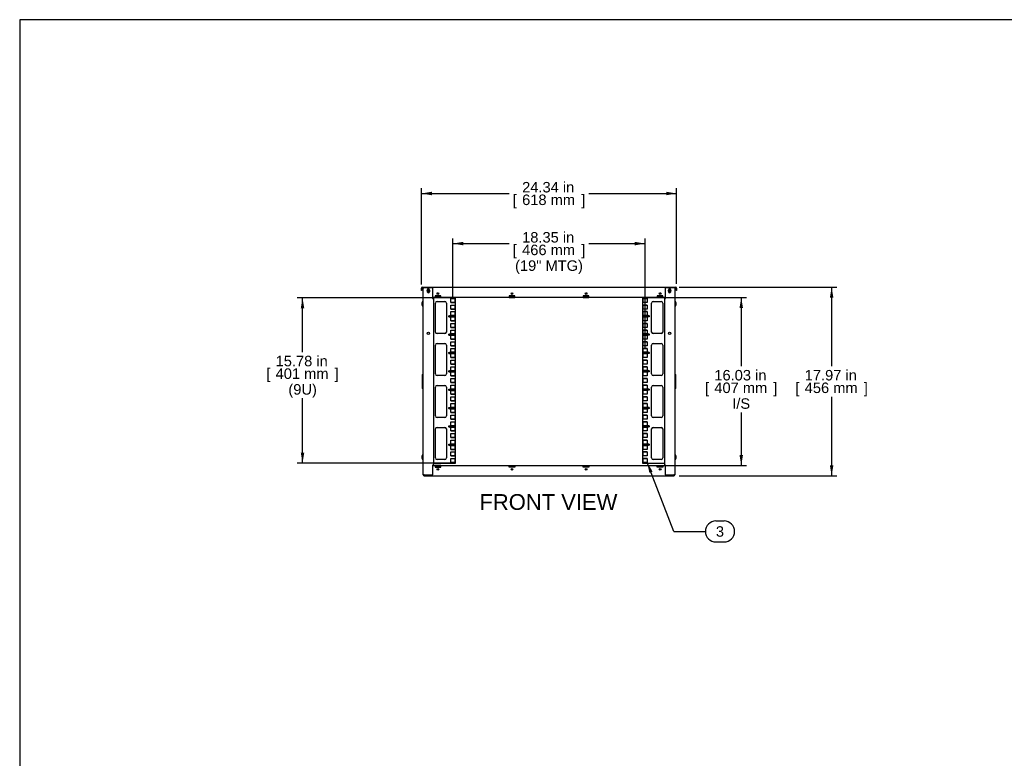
# Model space of a CAD drawing. Header units: inches. Extents: x 0 to 188, y 0 to 141.
# Tile 2 of 21: x 0 to 94, y 71 to 141. Entities that reach past the tile are written whole.
import ezdxf
from ezdxf.enums import TextEntityAlignment as Align

# ---------------------------------------------------------------- set-up
doc = ezdxf.new("R2010")
doc.units = ezdxf.units.IN
doc.header["$MEASUREMENT"] = 0
for name, color, linetype in [('COM57176-19', 7, 'Continuous'), ('COM57177-1', 7, 'Continuous'), ('COM57179-9S', 7, 'Continuous'), ('Default', 7, 'Continuous'), ('HAN13044', 7, 'Continuous'), ('SCS19417', 7, 'Continuous'), ('SCS19496', 7, 'Continuous')]:
    doc.layers.add(name, color=color, linetype=linetype)
doc.styles.add('SEACAD_Arial', font='arial.ttf')
doc.dimstyles.new('WEB', dxfattribs={"dimtxt": 1, "dimasz": 1, "dimexe": 0.5, "dimexo": 0.5, "dimgap": 0.25, "dimtad": 0, "dimtih": 1, "dimtoh": 1, "dimzin": 4, "dimdsep": 46, "dimtxsty": 'SEACAD_Arial', "dimblk1": '_SE_FILLED', "dimblk2": '_SE_FILLED', "dimsah": 1, "dimcen": 0.5, "dimadec": 0, "dimazin": 0, "dimtfac": 0.8, "dimtdec": 0, "dimtofl": 0, "dimtmove": 0, "dimatfit": 3, "dimfxl": 1, "dimtolj": 1, "dimtzin": 4, "dimarcsym": 0})

# ---------------------------------------------------------------- blocks, each defined once
blk = doc.blocks.new('SEANNOT_GROUP3')
at = {"layer": 'Default', "linetype": 'Continuous'}
blk.add_hatch(color=7, dxfattribs=at).paths.add_polyline_path([(60.456, 97.829), (59.939, 98.701), (60.146, 97.708)])
at = {"layer": 'Default', "color": 7, "linetype": 'Continuous'}
for p, q in [((66.491, 93.123), (67.273, 93.123)), ((62.491, 92.123), (65.491, 92.123)), ((66.491, 91.123), (67.273, 91.123))]:
    blk.add_line(p, q, dxfattribs=at)
blk.add_lwpolyline([(62.491, 92.123), (59.939, 98.701)], dxfattribs=at)
for centre, start, end in [((66.491, 92.123), 90, 270), ((67.273, 92.123), 270, 90)]:
    blk.add_arc(centre, 1, start, end, dxfattribs=at)
at = {"layer": 'Default', "color": 7, "linetype": 'Continuous', "style": 'SEACAD_Arial'}
blk.add_text('3', height=1, dxfattribs=at).set_placement((66.491, 92.623), align=Align.TOP_LEFT)
blk = doc.blocks.new('SE3')
at = {"layer": 'COM57176-19', "color": 7, "linetype": 'Continuous'}
for p, q in [((38.577, 97.518), (38.577, 115.332)), ((38.663, 115.332), (38.577, 115.332)), ((39.489, 115.332), (38.663, 115.332)), ((38.968, 115.08), (38.968, 115.135)), ((39.186, 115.135), (39.186, 115.08)), ((39.489, 114.332), (39.489, 115.332)), ((62.491, 115.332), (61.665, 115.332)), ((61.665, 115.332), (61.665, 114.332)), ((61.968, 115.08), (61.968, 115.135)), ((62.186, 115.135), (62.186, 115.08)), ((62.577, 115.332), (62.491, 115.332)), ((62.577, 115.332), (62.577, 97.518)), ((39.46, 114.332), (39.46, 114.332)), ((39.46, 114.332), (39.489, 114.332)), ((39.546, 114.332), (39.46, 114.332)), ((39.546, 114.332), (39.546, 98.432)), ((61.608, 114.332), (61.694, 114.332)), ((61.608, 98.432), (61.608, 114.332)), ((61.694, 114.332), (61.665, 114.332)), ((61.694, 114.332), (61.694, 114.332)), ((39.46, 98.432), (39.489, 98.432)), ((39.46, 98.432), (39.46, 98.432)), ((39.546, 98.432), (39.46, 98.432)), ((39.489, 97.518), (39.489, 98.432)), ((39.489, 98.401), (39.718, 98.401)), ((40.249, 98.401), (39.718, 98.401)), ((39.718, 98.401), (39.718, 98.315)), ((39.718, 98.344), (40.249, 98.344)), ((39.718, 98.315), (39.718, 98.261)), ((39.718, 98.261), (40.249, 98.261)), ((40.249, 98.401), (46.78, 98.401)), ((40.249, 98.315), (40.249, 98.401)), ((40.249, 98.261), (40.249, 98.315)), ((46.78, 98.401), (47.311, 98.401)), ((46.78, 98.315), (46.78, 98.401)), ((47.311, 98.344), (46.78, 98.344)), ((46.78, 98.261), (46.78, 98.315)), ((47.311, 98.261), (46.78, 98.261)), ((47.311, 98.401), (53.843, 98.401)), ((47.311, 98.401), (47.311, 98.315)), ((47.311, 98.315), (47.311, 98.261)), ((53.843, 98.401), (54.374, 98.401)), ((53.843, 98.315), (53.843, 98.401)), ((54.374, 98.344), (53.843, 98.344)), ((53.843, 98.261), (53.843, 98.315)), ((54.374, 98.261), (53.843, 98.261)), ((54.374, 98.401), (60.905, 98.401)), ((54.374, 98.401), (54.374, 98.315)), ((54.374, 98.315), (54.374, 98.261)), ((60.905, 98.401), (61.436, 98.401)), ((60.905, 98.315), (60.905, 98.401)), ((61.436, 98.344), (60.905, 98.344)), ((60.905, 98.261), (60.905, 98.315)), ((61.436, 98.261), (60.905, 98.261)), ((61.436, 98.401), (61.665, 98.401)), ((61.436, 98.401), (61.436, 98.315)), ((61.436, 98.315), (61.436, 98.261)), ((61.608, 98.432), (61.694, 98.432)), ((61.665, 98.432), (61.665, 97.518)), ((61.694, 98.432), (61.665, 98.432)), ((61.694, 98.432), (61.694, 98.432)), ((38.663, 97.518), (38.577, 97.518)), ((38.663, 97.518), (38.663, 97.432)), ((38.663, 97.518), (39.489, 97.518)), ((38.663, 97.432), (62.491, 97.432)), ((61.665, 97.518), (62.491, 97.518)), ((62.491, 97.432), (62.491, 97.518)), ((62.577, 97.518), (62.491, 97.518))]:
    blk.add_line(p, q, dxfattribs=at)
for centre, radius in [((39.077, 111.019), 0.106), ((62.077, 111.019), 0.106), ((39.983, 98.043), 0.085), ((47.046, 98.043), 0.085), ((54.108, 98.043), 0.085), ((61.171, 98.043), 0.085)]:
    blk.add_circle(centre, radius, dxfattribs=at)
for centre, radius, start, end in [((39.077, 115.135), 0.109, 0, 180), ((39.077, 114.978), 0.109, 193.34489, 346.6551), ((62.077, 115.135), 0.109, 0, 180), ((62.077, 114.978), 0.109, 193.3449, 346.6551), ((38.663, 97.518), 0.086, 180, 270), ((38.663, 97.518), 0.029, 180, 270), ((62.491, 97.518), 0.086, 270, 0), ((62.491, 97.518), 0.029, 270, 0)]:
    blk.add_arc(centre, radius, start, end, dxfattribs=at)
at = {"layer": 'COM57177-1', "color": 7, "linetype": 'Continuous'}
for p, q in [((38.405, 115.166), (38.405, 115.318)), ((38.405, 115.104), (38.405, 115.166)), ((38.462, 115.104), (38.405, 115.104)), ((38.462, 115.166), (38.462, 115.318)), ((38.462, 115.166), (38.462, 115.104)), ((38.491, 115.404), (38.626, 115.404)), ((38.491, 115.347), (38.626, 115.347)), ((38.626, 115.404), (38.673, 115.404)), ((38.673, 115.347), (38.626, 115.347)), ((38.673, 115.332), (38.673, 115.404)), ((38.673, 115.404), (62.481, 115.404)), ((40.249, 114.575), (39.717, 114.575)), ((39.717, 114.575), (39.717, 114.521)), ((40.249, 114.521), (40.249, 114.575)), ((47.311, 114.575), (46.78, 114.575)), ((46.78, 114.575), (46.78, 114.521)), ((47.311, 114.521), (47.311, 114.575)), ((54.374, 114.575), (53.842, 114.575)), ((53.842, 114.575), (53.842, 114.521)), ((54.374, 114.521), (54.374, 114.575)), ((61.436, 114.575), (60.905, 114.575)), ((60.905, 114.575), (60.905, 114.521)), ((61.436, 114.521), (61.436, 114.575)), ((62.481, 115.404), (62.481, 115.332)), ((62.481, 115.404), (62.527, 115.404)), ((62.527, 115.347), (62.481, 115.347)), ((62.527, 115.404), (62.663, 115.404)), ((62.527, 115.347), (62.663, 115.347)), ((62.692, 115.318), (62.692, 115.166)), ((62.692, 115.104), (62.692, 115.166)), ((62.749, 115.104), (62.692, 115.104)), ((62.749, 115.318), (62.749, 115.166)), ((62.749, 115.166), (62.749, 115.104)), ((39.717, 114.435), (39.489, 114.435)), ((39.717, 114.521), (39.717, 114.435)), ((40.249, 114.492), (39.717, 114.492)), ((39.717, 114.435), (40.249, 114.435)), ((40.249, 114.435), (40.249, 114.521)), ((46.78, 114.435), (40.249, 114.435)), ((46.78, 114.521), (46.78, 114.435)), ((47.311, 114.492), (46.78, 114.492)), ((46.78, 114.435), (47.311, 114.435)), ((47.311, 114.435), (47.311, 114.521)), ((53.842, 114.435), (47.311, 114.435)), ((53.842, 114.521), (53.842, 114.435)), ((54.374, 114.492), (53.842, 114.492)), ((53.842, 114.435), (54.374, 114.435)), ((54.374, 114.435), (54.374, 114.521)), ((60.905, 114.435), (54.374, 114.435)), ((60.905, 114.521), (60.905, 114.435)), ((61.436, 114.492), (60.905, 114.492)), ((60.905, 114.435), (61.436, 114.435)), ((61.436, 114.435), (61.436, 114.521)), ((61.665, 114.435), (61.436, 114.435))]:
    blk.add_line(p, q, dxfattribs=at)
for centre in [(39.983, 114.793), (47.046, 114.793), (54.108, 114.793), (61.171, 114.793)]:
    blk.add_circle(centre, 0.085, dxfattribs=at)
for centre, radius, start, end in [((38.491, 115.318), 0.086, 90, 180), ((38.491, 115.318), 0.029, 90, 180), ((62.663, 115.318), 0.086, 0, 90), ((62.663, 115.318), 0.029, 0, 90)]:
    blk.add_arc(centre, radius, start, end, dxfattribs=at)
at = {"layer": 'COM57179-9S', "color": 7, "linetype": 'Continuous'}
for p, q in [((41.672, 114.404), (39.489, 114.404)), ((39.737, 111.135), (39.737, 113.891)), ((39.894, 114.048), (40.64, 114.048)), ((40.797, 113.891), (40.797, 111.135)), ((41.214, 113.95), (41.214, 114.325)), ((41.214, 114.325), (41.589, 114.325)), ((41.214, 113.951), (41.589, 113.951)), ((41.589, 113.95), (41.214, 113.95)), ((41.214, 113.325), (41.214, 113.7)), ((41.214, 113.7), (41.589, 113.7)), ((41.589, 114.325), (41.589, 113.95)), ((41.589, 113.7), (41.589, 113.325)), ((41.672, 98.623), (41.672, 114.404)), ((61.665, 114.404), (59.482, 114.404)), ((59.482, 114.404), (59.482, 98.623)), ((59.564, 113.951), (59.564, 114.326)), ((59.564, 114.326), (59.939, 114.326)), ((59.939, 114.325), (59.564, 114.325)), ((59.939, 113.951), (59.564, 113.951)), ((59.564, 113.326), (59.564, 113.701)), ((59.564, 113.701), (59.939, 113.701)), ((59.939, 113.7), (59.564, 113.7)), ((59.939, 114.326), (59.939, 113.951)), ((59.939, 113.701), (59.939, 113.326)), ((60.357, 111.135), (60.357, 113.891)), ((60.514, 114.048), (61.26, 114.048)), ((61.417, 113.891), (61.417, 111.135)), ((41.214, 113.326), (41.589, 113.326)), ((41.589, 113.325), (41.214, 113.325)), ((41.214, 112.7), (41.214, 113.075)), ((41.214, 113.075), (41.589, 113.075)), ((41.214, 112.701), (41.589, 112.701)), ((41.589, 112.7), (41.214, 112.7)), ((41.589, 113.075), (41.589, 112.7)), ((59.939, 113.326), (59.564, 113.326)), ((59.564, 112.701), (59.564, 113.076)), ((59.564, 113.076), (59.939, 113.076)), ((59.939, 113.075), (59.564, 113.075)), ((59.939, 112.701), (59.564, 112.701)), ((59.939, 113.076), (59.939, 112.701)), ((41.214, 112.2), (41.214, 112.575)), ((41.214, 112.575), (41.589, 112.575)), ((41.214, 112.201), (41.589, 112.201)), ((41.589, 112.2), (41.214, 112.2)), ((41.214, 111.575), (41.214, 111.95)), ((41.214, 111.95), (41.589, 111.95)), ((41.589, 112.575), (41.589, 112.2)), ((41.589, 111.95), (41.589, 111.575)), ((59.564, 112.201), (59.564, 112.576)), ((59.564, 112.576), (59.939, 112.576)), ((59.939, 112.575), (59.564, 112.575)), ((59.939, 112.201), (59.564, 112.201)), ((59.564, 111.576), (59.564, 111.951)), ((59.564, 111.951), (59.939, 111.951)), ((59.939, 111.95), (59.564, 111.95)), ((59.939, 112.576), (59.939, 112.201)), ((59.939, 111.951), (59.939, 111.576)), ((40.64, 110.978), (39.894, 110.978)), ((41.214, 111.576), (41.589, 111.576)), ((41.589, 111.575), (41.214, 111.575)), ((41.214, 110.95), (41.214, 111.325)), ((41.214, 111.325), (41.589, 111.325)), ((41.214, 110.951), (41.589, 110.951)), ((41.589, 110.95), (41.214, 110.95)), ((41.214, 110.45), (41.214, 110.825)), ((41.214, 110.825), (41.589, 110.825)), ((41.589, 111.325), (41.589, 110.95)), ((41.589, 110.825), (41.589, 110.45)), ((59.939, 111.576), (59.564, 111.576)), ((59.564, 110.951), (59.564, 111.326)), ((59.564, 111.326), (59.939, 111.326)), ((59.939, 111.325), (59.564, 111.325)), ((59.939, 110.951), (59.564, 110.951)), ((59.564, 110.451), (59.564, 110.826)), ((59.564, 110.826), (59.939, 110.826)), ((59.939, 110.825), (59.564, 110.825)), ((59.939, 111.326), (59.939, 110.951)), ((59.939, 110.826), (59.939, 110.451)), ((61.26, 110.978), (60.514, 110.978)), ((39.737, 107.135), (39.737, 109.891)), ((39.894, 110.048), (40.64, 110.048)), ((40.797, 109.891), (40.797, 107.135)), ((41.214, 110.451), (41.589, 110.451)), ((41.589, 110.45), (41.214, 110.45)), ((41.214, 109.825), (41.214, 110.2)), ((41.214, 110.2), (41.589, 110.2)), ((41.589, 110.2), (41.589, 109.825)), ((59.939, 110.451), (59.564, 110.451)), ((59.564, 109.826), (59.564, 110.201)), ((59.564, 110.201), (59.939, 110.201)), ((59.939, 110.2), (59.564, 110.2)), ((59.939, 110.201), (59.939, 109.826)), ((60.357, 107.135), (60.357, 109.891)), ((60.514, 110.048), (61.26, 110.048)), ((61.417, 109.891), (61.417, 107.135)), ((41.214, 109.826), (41.589, 109.826)), ((41.589, 109.825), (41.214, 109.825)), ((41.214, 109.2), (41.214, 109.575)), ((41.214, 109.575), (41.589, 109.575)), ((41.214, 109.201), (41.589, 109.201)), ((41.589, 109.2), (41.214, 109.2)), ((41.214, 108.7), (41.214, 109.075)), ((41.214, 109.075), (41.589, 109.075)), ((41.589, 109.575), (41.589, 109.2)), ((41.589, 109.075), (41.589, 108.7)), ((59.939, 109.826), (59.564, 109.826)), ((59.564, 109.201), (59.564, 109.576)), ((59.564, 109.576), (59.939, 109.576)), ((59.939, 109.575), (59.564, 109.575)), ((59.939, 109.201), (59.564, 109.201)), ((59.564, 108.701), (59.564, 109.076)), ((59.564, 109.076), (59.939, 109.076)), ((59.939, 109.075), (59.564, 109.075)), ((59.939, 109.576), (59.939, 109.201)), ((59.939, 109.076), (59.939, 108.701)), ((41.214, 108.701), (41.589, 108.701)), ((41.589, 108.7), (41.214, 108.7)), ((41.214, 108.075), (41.214, 108.45)), ((41.214, 108.45), (41.589, 108.45)), ((41.214, 108.076), (41.589, 108.076)), ((41.589, 108.075), (41.214, 108.075)), ((41.589, 108.45), (41.589, 108.075)), ((59.939, 108.701), (59.564, 108.701)), ((59.564, 108.076), (59.564, 108.451)), ((59.564, 108.451), (59.939, 108.451)), ((59.939, 108.45), (59.564, 108.45)), ((59.939, 108.076), (59.564, 108.076)), ((59.939, 108.451), (59.939, 108.076)), ((41.214, 107.45), (41.214, 107.825)), ((41.214, 107.825), (41.589, 107.825)), ((41.214, 107.451), (41.589, 107.451)), ((41.589, 107.45), (41.214, 107.45)), ((41.214, 106.95), (41.214, 107.325)), ((41.214, 107.325), (41.589, 107.325)), ((41.589, 107.825), (41.589, 107.45)), ((41.589, 107.325), (41.589, 106.95)), ((59.564, 107.451), (59.564, 107.826)), ((59.564, 107.826), (59.939, 107.826)), ((59.939, 107.825), (59.564, 107.825)), ((59.939, 107.451), (59.564, 107.451)), ((59.564, 106.951), (59.564, 107.326)), ((59.564, 107.326), (59.939, 107.326)), ((59.939, 107.325), (59.564, 107.325)), ((59.939, 107.826), (59.939, 107.451)), ((59.939, 107.326), (59.939, 106.951)), ((40.64, 106.978), (39.894, 106.978)), ((41.214, 106.951), (41.589, 106.951)), ((41.589, 106.95), (41.214, 106.95)), ((41.214, 106.325), (41.214, 106.7)), ((41.214, 106.7), (41.589, 106.7)), ((41.214, 106.326), (41.589, 106.326)), ((41.589, 106.325), (41.214, 106.325)), ((41.589, 106.7), (41.589, 106.325)), ((59.939, 106.951), (59.564, 106.951)), ((59.564, 106.326), (59.564, 106.701)), ((59.564, 106.701), (59.939, 106.701)), ((59.939, 106.7), (59.564, 106.7)), ((59.939, 106.326), (59.564, 106.326)), ((59.939, 106.701), (59.939, 106.326)), ((61.26, 106.978), (60.514, 106.978)), ((39.737, 103.135), (39.737, 105.891)), ((39.894, 106.048), (40.64, 106.048)), ((40.797, 105.891), (40.797, 103.135)), ((41.214, 105.7), (41.214, 106.075)), ((41.214, 106.075), (41.589, 106.075)), ((41.214, 105.701), (41.589, 105.701)), ((41.589, 105.7), (41.214, 105.7)), ((41.214, 105.2), (41.214, 105.575)), ((41.214, 105.575), (41.589, 105.575)), ((41.214, 105.201), (41.589, 105.201)), ((41.589, 105.2), (41.214, 105.2)), ((41.589, 106.075), (41.589, 105.7)), ((41.589, 105.575), (41.589, 105.2)), ((59.564, 105.701), (59.564, 106.076)), ((59.564, 106.076), (59.939, 106.076)), ((59.939, 106.075), (59.564, 106.075)), ((59.939, 105.701), (59.564, 105.701)), ((59.564, 105.201), (59.564, 105.576)), ((59.564, 105.576), (59.939, 105.576)), ((59.939, 105.575), (59.564, 105.575)), ((59.939, 105.201), (59.564, 105.201)), ((59.939, 106.076), (59.939, 105.701)), ((59.939, 105.576), (59.939, 105.201)), ((60.357, 103.135), (60.357, 105.891)), ((60.514, 106.048), (61.26, 106.048)), ((61.417, 105.891), (61.417, 103.135)), ((41.214, 104.575), (41.214, 104.95)), ((41.214, 104.95), (41.589, 104.95)), ((41.214, 104.576), (41.589, 104.576)), ((41.589, 104.575), (41.214, 104.575)), ((41.214, 103.95), (41.214, 104.325)), ((41.214, 104.325), (41.589, 104.325)), ((41.589, 104.95), (41.589, 104.575)), ((41.589, 104.325), (41.589, 103.95)), ((59.564, 104.576), (59.564, 104.951)), ((59.564, 104.951), (59.939, 104.951)), ((59.939, 104.95), (59.564, 104.95)), ((59.939, 104.576), (59.564, 104.576)), ((59.564, 103.951), (59.564, 104.326)), ((59.564, 104.326), (59.939, 104.326)), ((59.939, 104.325), (59.564, 104.325)), ((59.939, 104.951), (59.939, 104.576)), ((59.939, 104.326), (59.939, 103.951)), ((41.214, 103.951), (41.589, 103.951)), ((41.589, 103.95), (41.214, 103.95)), ((41.214, 103.45), (41.214, 103.825)), ((41.214, 103.825), (41.589, 103.825)), ((41.214, 103.451), (41.589, 103.451)), ((41.589, 103.45), (41.214, 103.45)), ((41.589, 103.825), (41.589, 103.45)), ((59.939, 103.951), (59.564, 103.951)), ((59.564, 103.451), (59.564, 103.826)), ((59.564, 103.826), (59.939, 103.826)), ((59.939, 103.825), (59.564, 103.825)), ((59.939, 103.451), (59.564, 103.451)), ((59.939, 103.826), (59.939, 103.451)), ((40.64, 102.978), (39.894, 102.978)), ((41.214, 102.825), (41.214, 103.2)), ((41.214, 103.2), (41.589, 103.2)), ((41.214, 102.826), (41.589, 102.826)), ((41.589, 102.825), (41.214, 102.825)), ((41.214, 102.2), (41.214, 102.575)), ((41.214, 102.575), (41.589, 102.575)), ((41.589, 103.2), (41.589, 102.825)), ((41.589, 102.575), (41.589, 102.2)), ((59.564, 102.826), (59.564, 103.201)), ((59.564, 103.201), (59.939, 103.201)), ((59.939, 103.2), (59.564, 103.2)), ((59.939, 102.826), (59.564, 102.826)), ((59.564, 102.201), (59.564, 102.576)), ((59.564, 102.576), (59.939, 102.576)), ((59.939, 102.575), (59.564, 102.575)), ((59.939, 103.201), (59.939, 102.826)), ((59.939, 102.576), (59.939, 102.201)), ((61.26, 102.978), (60.514, 102.978)), ((39.737, 99.135), (39.737, 101.891)), ((39.894, 102.048), (40.64, 102.048)), ((40.797, 101.891), (40.797, 99.135)), ((41.214, 102.201), (41.589, 102.201)), ((41.589, 102.2), (41.214, 102.2)), ((41.214, 101.7), (41.214, 102.075)), ((41.214, 102.075), (41.589, 102.075)), ((41.214, 101.701), (41.589, 101.701)), ((41.589, 101.7), (41.214, 101.7)), ((41.214, 101.075), (41.214, 101.45)), ((41.214, 101.45), (41.589, 101.45)), ((41.589, 102.075), (41.589, 101.7)), ((41.589, 101.45), (41.589, 101.075)), ((59.939, 102.201), (59.564, 102.201)), ((59.564, 101.701), (59.564, 102.076)), ((59.564, 102.076), (59.939, 102.076)), ((59.939, 102.075), (59.564, 102.075)), ((59.939, 101.701), (59.564, 101.701)), ((59.564, 101.076), (59.564, 101.451)), ((59.564, 101.451), (59.939, 101.451)), ((59.939, 101.45), (59.564, 101.45)), ((59.939, 102.076), (59.939, 101.701)), ((59.939, 101.451), (59.939, 101.076)), ((60.357, 99.135), (60.357, 101.891)), ((60.514, 102.048), (61.26, 102.048)), ((61.417, 101.891), (61.417, 99.135)), ((41.214, 101.076), (41.589, 101.076)), ((41.589, 101.075), (41.214, 101.075)), ((41.214, 100.45), (41.214, 100.825)), ((41.214, 100.825), (41.589, 100.825)), ((41.589, 100.825), (41.589, 100.45)), ((59.939, 101.076), (59.564, 101.076)), ((59.564, 100.451), (59.564, 100.826)), ((59.564, 100.826), (59.939, 100.826)), ((59.939, 100.825), (59.564, 100.825)), ((59.939, 100.826), (59.939, 100.451)), ((41.214, 100.451), (41.589, 100.451)), ((41.589, 100.45), (41.214, 100.45)), ((41.214, 99.95), (41.214, 100.325)), ((41.214, 100.325), (41.589, 100.325)), ((41.214, 99.951), (41.589, 99.951)), ((41.589, 99.95), (41.214, 99.95)), ((41.214, 99.325), (41.214, 99.7)), ((41.214, 99.7), (41.589, 99.7)), ((41.589, 100.325), (41.589, 99.95)), ((41.589, 99.7), (41.589, 99.325)), ((59.939, 100.451), (59.564, 100.451)), ((59.564, 99.951), (59.564, 100.326)), ((59.564, 100.326), (59.939, 100.326)), ((59.939, 100.325), (59.564, 100.325)), ((59.939, 99.951), (59.564, 99.951)), ((59.564, 99.326), (59.564, 99.701)), ((59.564, 99.701), (59.939, 99.701)), ((59.939, 99.7), (59.564, 99.7)), ((59.939, 100.326), (59.939, 99.951)), ((59.939, 99.701), (59.939, 99.326)), ((39.546, 98.623), (41.672, 98.623)), ((40.64, 98.978), (39.894, 98.978)), ((41.214, 99.326), (41.589, 99.326)), ((41.589, 99.325), (41.214, 99.325)), ((41.214, 98.7), (41.214, 99.075)), ((41.214, 99.075), (41.589, 99.075)), ((41.214, 98.701), (41.589, 98.701)), ((41.589, 98.7), (41.214, 98.7)), ((41.589, 99.075), (41.589, 98.7)), ((59.482, 98.623), (61.608, 98.623)), ((59.939, 99.326), (59.564, 99.326)), ((59.564, 98.701), (59.564, 99.076)), ((59.564, 99.076), (59.939, 99.076)), ((59.939, 99.075), (59.564, 99.075)), ((59.939, 98.701), (59.564, 98.701)), ((59.939, 99.076), (59.939, 98.701)), ((61.26, 98.978), (60.514, 98.978))]:
    blk.add_line(p, q, dxfattribs=at)
for centre in [(41.074, 112.638), (60.079, 112.639), (41.074, 110.888), (60.079, 110.889), (41.074, 109.138), (60.079, 109.139), (41.074, 107.388), (60.079, 107.389), (41.074, 105.638), (60.079, 105.639), (41.074, 103.888), (60.079, 103.889), (41.074, 102.138), (60.079, 102.139), (41.074, 100.388), (60.079, 100.389)]:
    blk.add_circle(centre, 0.0625, dxfattribs=at)
for centre, radius, start, end in [((39.894, 113.891), 0.157, 90, 180), ((40.64, 113.891), 0.157, 0, 90), ((60.514, 113.891), 0.157, 90, 180), ((61.26, 113.891), 0.157, 0, 90), ((60.079, 112.638), 0.0625, 0.45837, 180), ((41.074, 112.639), 0.0625, 180.45835, 0), ((39.894, 111.135), 0.157, 180, 270), ((40.64, 111.135), 0.157, 270, 0), ((41.074, 110.889), 0.0625, 180.45834, 0), ((60.079, 110.888), 0.0625, 0.45837, 180), ((60.514, 111.135), 0.157, 180, 270), ((61.26, 111.135), 0.157, 270, 0), ((39.894, 109.891), 0.157, 90, 180), ((40.64, 109.891), 0.157, 0, 90), ((60.514, 109.891), 0.157, 90, 180), ((61.26, 109.891), 0.157, 0, 90), ((41.074, 109.139), 0.0625, 180.45836, 0), ((60.079, 109.138), 0.0625, 0.45837, 180), ((39.894, 107.135), 0.157, 180, 270), ((40.64, 107.135), 0.157, 270, 0), ((41.074, 107.389), 0.0625, 180.45843, 0), ((60.079, 107.388), 0.0625, 0.45839, 180), ((60.514, 107.135), 0.157, 180, 270), ((61.26, 107.135), 0.157, 270, 0), ((39.894, 105.891), 0.157, 90, 180), ((40.64, 105.891), 0.157, 0, 90), ((41.074, 105.639), 0.0625, 180.45838, 0), ((60.079, 105.638), 0.0625, 0.45834, 180), ((60.514, 105.891), 0.157, 90, 180), ((61.26, 105.891), 0.157, 0, 90), ((41.074, 103.889), 0.0625, 180.45835, 0), ((60.079, 103.888), 0.0625, 0.45837, 180), ((39.894, 103.135), 0.157, 180, 270), ((40.64, 103.135), 0.157, 270, 0), ((60.514, 103.135), 0.157, 180, 270), ((61.26, 103.135), 0.157, 270, 0), ((39.894, 101.891), 0.157, 90, 180), ((40.64, 101.891), 0.157, 0, 90), ((41.074, 102.139), 0.0625, 180.45835, 0), ((60.079, 102.138), 0.0625, 0.4584, 180), ((60.514, 101.891), 0.157, 90, 180), ((61.26, 101.891), 0.157, 0, 90), ((41.074, 100.389), 0.0625, 180.45842, 0), ((60.079, 100.388), 0.0625, 0.45837, 180), ((39.894, 99.135), 0.157, 180, 270), ((40.64, 99.135), 0.157, 270, 0), ((60.514, 99.135), 0.157, 180, 270), ((61.26, 99.135), 0.157, 270, 0)]:
    blk.add_arc(centre, radius, start, end, dxfattribs=at)
at = {"layer": 'HAN13044', "color": 7, "linetype": 'Continuous'}
for p, q in [((38.502, 107.086), (38.54, 107.124)), ((38.502, 105.764), (38.502, 107.086)), ((38.54, 107.124), (38.577, 107.124)), ((38.54, 107.124), (38.54, 105.726)), ((62.577, 107.124), (62.614, 107.124)), ((62.614, 105.726), (62.614, 107.124)), ((62.652, 107.086), (62.614, 107.124)), ((62.652, 107.086), (62.652, 105.764)), ((38.54, 105.726), (38.502, 105.764)), ((38.577, 105.726), (38.54, 105.726)), ((62.577, 105.726), (62.614, 105.726)), ((62.614, 105.726), (62.652, 105.764))]:
    blk.add_line(p, q, dxfattribs=at)
at = {"layer": 'SCS19417', "color": 7, "linetype": 'Continuous'}
for p, q in [((39.058, 115.046), (38.959, 115.046)), ((38.959, 114.992), (39.058, 114.992)), ((39.004, 115.006), (39.004, 115.033)), ((39.004, 115.033), (39.058, 115.033)), ((39.058, 115.006), (39.004, 115.006)), ((39.095, 115.107), (39.058, 115.107)), ((39.058, 115.107), (39.058, 115.046)), ((39.058, 115.033), (39.058, 115.046)), ((39.058, 114.992), (39.058, 115.006)), ((39.058, 114.992), (39.058, 114.932)), ((39.058, 114.932), (39.095, 114.932)), ((39.095, 115.046), (39.095, 115.107)), ((39.195, 115.046), (39.095, 115.046)), ((39.095, 115.046), (39.095, 115.033)), ((39.095, 115.033), (39.15, 115.033)), ((39.15, 115.006), (39.095, 115.006)), ((39.095, 115.006), (39.095, 114.992)), ((39.095, 114.992), (39.195, 114.992)), ((39.095, 114.932), (39.095, 114.992)), ((39.15, 115.033), (39.15, 115.006)), ((62.058, 115.046), (61.959, 115.046)), ((61.959, 114.992), (62.058, 114.992)), ((62.004, 115.006), (62.004, 115.033)), ((62.004, 115.033), (62.058, 115.033)), ((62.058, 115.006), (62.004, 115.006)), ((62.095, 115.107), (62.058, 115.107)), ((62.058, 115.107), (62.058, 115.046)), ((62.058, 115.033), (62.058, 115.046)), ((62.058, 114.992), (62.058, 115.006)), ((62.058, 114.992), (62.058, 114.932)), ((62.058, 114.932), (62.095, 114.932)), ((62.095, 115.046), (62.095, 115.107)), ((62.195, 115.046), (62.095, 115.046)), ((62.095, 115.046), (62.095, 115.033)), ((62.095, 115.033), (62.15, 115.033)), ((62.15, 115.006), (62.095, 115.006)), ((62.095, 115.006), (62.095, 114.992)), ((62.095, 114.992), (62.195, 114.992)), ((62.095, 114.932), (62.095, 114.992)), ((62.15, 115.033), (62.15, 115.006))]:
    blk.add_line(p, q, dxfattribs=at)
for centre, start, end in [((39.077, 115.019), 167.5258, 192.4742), ((39.077, 115.019), 12.4742, 167.5258), ((39.077, 115.019), 192.4742, 347.5258), ((39.077, 115.019), 347.5258, 12.4742), ((62.077, 115.019), 167.5258, 192.4742), ((62.077, 115.019), 12.4742, 167.5258), ((62.077, 115.019), 192.4742, 347.5258), ((62.077, 115.019), 347.5258, 12.4742)]:
    blk.add_arc(centre, 0.125, start, end, dxfattribs=at)
at = {"layer": 'SCS19496', "color": 7, "linetype": 'Continuous'}
for p, q in [((38.567, 114.116), (38.554, 114.116)), ((62.599, 114.116), (62.587, 114.116)), ((38.554, 113.536), (38.567, 113.536)), ((62.587, 113.536), (62.599, 113.536)), ((38.567, 99.491), (38.554, 99.491)), ((38.554, 98.911), (38.567, 98.911)), ((62.599, 99.491), (62.587, 99.491)), ((62.587, 98.911), (62.599, 98.911))]:
    blk.add_line(p, q, dxfattribs=at)
for centre, radius, start, end in [((38.985, 113.808), 0.534, 145.36451, 178.11094), ((38.985, 113.843), 0.534, 181.88906, 214.63549), ((38.554, 114.106), 0.01, 90, 145.36451), ((38.567, 114.106), 0.01, 0, 90), ((62.587, 114.106), 0.01, 90, 180), ((62.599, 114.106), 0.01, 34.63549, 90), ((62.169, 113.808), 0.534, 1.88906, 34.63549), ((62.169, 113.843), 0.534, 325.36451, 358.11094), ((38.554, 113.546), 0.01, 214.63549, 270), ((38.567, 113.546), 0.01, 270, 0), ((62.587, 113.546), 0.01, 180, 270), ((62.599, 113.546), 0.01, 270, 325.36451), ((38.985, 99.183), 0.534, 145.36451, 178.11094), ((38.985, 99.218), 0.534, 181.88906, 214.63549), ((38.554, 99.481), 0.01, 90, 145.36451), ((38.554, 98.921), 0.01, 214.63549, 270), ((38.567, 99.481), 0.01, 0, 90), ((38.567, 98.921), 0.01, 270, 0), ((62.587, 99.481), 0.01, 90, 180), ((62.587, 98.921), 0.01, 180, 270), ((62.599, 99.481), 0.01, 34.63549, 90), ((62.599, 98.921), 0.01, 270, 325.36451), ((62.169, 99.183), 0.534, 1.88906, 34.63549), ((62.169, 99.218), 0.534, 325.36451, 358.11094)]:
    blk.add_arc(centre, radius, start, end, dxfattribs=at)
blk = doc.blocks.new('DMBLK203')
at = {"layer": 'Default', "linetype": 'Continuous', "transparency": 16777216}
for points in [[(26.902, 113.404), (27.235, 113.404), (27.068, 114.404)], [(26.902, 99.623), (27.068, 98.623), (27.235, 99.623)]]:
    blk.add_hatch(color=7, dxfattribs=at).paths.add_polyline_path(points)
at = {"layer": 'Default', "color": 7, "linetype": 'Continuous', "transparency": 16777216}
for p, q in [((41.172, 114.404), (26.568, 114.404)), ((27.068, 109.217), (27.068, 114.404)), ((27.068, 98.623), (27.068, 104.817)), ((41.172, 98.623), (26.568, 98.623))]:
    blk.add_line(p, q, dxfattribs=at)
at = {"layer": 'Default', "color": 7, "linetype": 'Continuous', "transparency": 16777216, "style": 'SEACAD_Arial'}
for s, p in [('15.78 in', (24.503, 108.867)), ('[', (23.612, 107.667)), ('401 mm', (24.503, 107.667)), (']', (30.134, 107.667)), ('(9U)', (25.721, 106.167))]:
    blk.add_text(s, height=1, dxfattribs=at).set_placement(p, align=Align.TOP_LEFT)
blk = doc.blocks.new('_SE_FILLED')
at = {"color": 0}
blk.add_line((0, 0), (-1, 0), dxfattribs=at)
blk.add_solid([(0, 0), (-1, -0.1665), (-1, 0.1665), (0, 0)], dxfattribs=at)
blk = doc.blocks.new('DMBLK204')
at = {"layer": 'Default', "linetype": 'Continuous', "transparency": 16777216}
for points in [[(42.402, 119.728), (41.402, 119.562), (42.402, 119.395)], [(58.752, 119.728), (58.752, 119.395), (59.752, 119.562)]]:
    blk.add_hatch(color=7, dxfattribs=at).paths.add_polyline_path(points)
at = {"layer": 'Default', "color": 7, "linetype": 'Continuous', "transparency": 16777216}
for p, q in [((41.402, 114.451), (41.402, 120.062)), ((41.402, 119.562), (46.77, 119.562)), ((54.383, 119.562), (59.752, 119.562)), ((59.752, 109.575), (59.752, 120.062))]:
    blk.add_line(p, q, dxfattribs=at)
at = {"layer": 'Default', "color": 7, "linetype": 'Continuous', "transparency": 16777216, "style": 'SEACAD_Arial'}
for s, p in [('18.35 in', (48.012, 120.662)), ('[', (47.12, 119.462)), ('466 mm', (48.012, 119.462)), (']', (53.642, 119.462)), ('(19" MTG)', (47.338, 117.962))]:
    blk.add_text(s, height=1, dxfattribs=at).set_placement(p, align=Align.TOP_LEFT)
blk = doc.blocks.new('DMBLK205')
at = {"layer": 'Default', "linetype": 'Continuous', "transparency": 16777216}
for points in [[(39.405, 124.504), (38.405, 124.337), (39.405, 124.17)], [(61.749, 124.504), (61.749, 124.17), (62.749, 124.337)]]:
    blk.add_hatch(color=7, dxfattribs=at).paths.add_polyline_path(points)
at = {"layer": 'Default', "color": 7, "linetype": 'Continuous', "transparency": 16777216}
for p, q in [((38.405, 115.666), (38.405, 124.837)), ((38.405, 124.337), (46.77, 124.337)), ((54.383, 124.337), (62.749, 124.337)), ((62.749, 115.742), (62.749, 124.837))]:
    blk.add_line(p, q, dxfattribs=at)
at = {"layer": 'Default', "color": 7, "linetype": 'Continuous', "transparency": 16777216, "style": 'SEACAD_Arial'}
for s, p in [('24.34 in', (48.012, 125.437)), ('[', (47.12, 124.237)), ('618 mm', (48.012, 124.237)), (']', (53.642, 124.237))]:
    blk.add_text(s, height=1, dxfattribs=at).set_placement(p, align=Align.TOP_LEFT)
blk = doc.blocks.new('DMBLK206')
at = {"layer": 'Default', "linetype": 'Continuous', "transparency": 16777216}
for points in [[(69.074, 113.435), (68.908, 114.435), (68.741, 113.435)], [(69.074, 99.401), (68.741, 99.401), (68.908, 98.401)]]:
    blk.add_hatch(color=7, dxfattribs=at).paths.add_polyline_path(points)
at = {"layer": 'Default', "color": 7, "linetype": 'Continuous', "transparency": 16777216}
for p, q in [((61.405, 114.435), (69.408, 114.435)), ((68.908, 114.435), (68.908, 107.868)), ((68.908, 103.468), (68.908, 98.401)), ((61.405, 98.401), (69.408, 98.401))]:
    blk.add_line(p, q, dxfattribs=at)
at = {"layer": 'Default', "color": 7, "linetype": 'Continuous', "transparency": 16777216, "style": 'SEACAD_Arial'}
for s, p in [('16.03 in', (66.343, 107.518)), ('[', (65.451, 106.318)), ('407 mm', (66.343, 106.318)), (']', (71.973, 106.318)), ('I/S', (68.049, 104.818))]:
    blk.add_text(s, height=1, dxfattribs=at).set_placement(p, align=Align.TOP_LEFT)
blk = doc.blocks.new('DMBLK207')
at = {"layer": 'Default', "linetype": 'Continuous', "transparency": 16777216}
for points in [[(77.695, 114.404), (77.529, 115.404), (77.362, 114.404)], [(77.695, 98.432), (77.362, 98.432), (77.529, 97.432)]]:
    blk.add_hatch(color=7, dxfattribs=at).paths.add_polyline_path(points)
at = {"layer": 'Default', "color": 7, "linetype": 'Continuous', "transparency": 16777216}
for p, q in [((62.981, 115.404), (78.029, 115.404)), ((77.529, 115.404), (77.529, 107.868)), ((77.529, 104.968), (77.529, 97.432)), ((62.991, 97.432), (78.029, 97.432))]:
    blk.add_line(p, q, dxfattribs=at)
at = {"layer": 'Default', "color": 7, "linetype": 'Continuous', "transparency": 16777216, "style": 'SEACAD_Arial'}
for s, p in [('17.97 in', (74.963, 107.518)), ('[', (74.072, 106.318)), ('456 mm', (74.963, 106.318)), (']', (80.594, 106.318))]:
    blk.add_text(s, height=1, dxfattribs=at).set_placement(p, align=Align.TOP_LEFT)

msp = doc.modelspace()

# ---------------------------------------------------------------- linework, layer by layer
at = {"layer": 'Default', "color": 7, "linetype": 'Continuous'}
for p, q in [((187.896, 140.903), (0.095, 140.903)), ((0.096, 140.903), (0.096, 0.103))]:
    msp.add_line(p, q, dxfattribs=at)

# ---------------------------------------------------------------- block references
at = {"layer": 'Default'}
for name in ['SE3', 'SEANNOT_GROUP3']:
    msp.add_blockref(name, (0, 0), dxfattribs=at)

# ---------------------------------------------------------------- texts
at = {"layer": 'Default', "color": 7, "linetype": 'Continuous', "style": 'SEACAD_Arial'}
msp.add_text('FRONT VIEW', height=1.5, dxfattribs=at).set_placement((43.941, 95.682), align=Align.TOP_LEFT)

# ---------------------------------------------------------------- dimensions: what is measured, and where the dimension line sits
at = {"layer": 'Default', "color": 7, "linetype": 'Continuous'}
for base, p1, p2, angle, text, picture, middle in [((38.405, 124.337), (38.405, 115.166), (62.749, 115.242), 0.17828, '\\A1;<>', 'DMBLK205', (50.577, 124.337)), ((77.529, 115.404), (62.481, 115.404), (62.491, 97.432), 270.03188, '\\A1;<>', 'DMBLK207', (77.529, 106.418)), ((27.068, 98.623), (41.672, 98.623), (41.672, 114.404), 90, '\\A1;<>\\P(9U)', 'DMBLK203', (27.068, 107.767)), ((68.908, 114.435), (60.905, 114.435), (60.905, 98.401), 270.00089, '\\A1;<>\\PI/S', 'DMBLK206', (68.908, 106.418))]:
    dim = msp.add_linear_dim(base=base, p1=p1, p2=p2, angle=angle, text=text, dimstyle='WEB', override={"dimpost": '\\X'}, dxfattribs=at)
    dim.commit()
    dim.dimension.update_dxf_attribs({"geometry": picture, "text_midpoint": middle, "dimtype": 161})
dim = msp.add_linear_dim(base=(59.752, 119.562), p1=(41.402, 113.951), p2=(59.752, 109.075), text='\\A1;<>\\P(19" MTG)', dimstyle='WEB', override={"dimpost": '\\X'}, dxfattribs=at)
dim.commit()
dim.dimension.update_dxf_attribs({"geometry": 'DMBLK204', "text_midpoint": (50.577, 119.562), "dimtype": 160})

doc.saveas('drawing.dxf')
